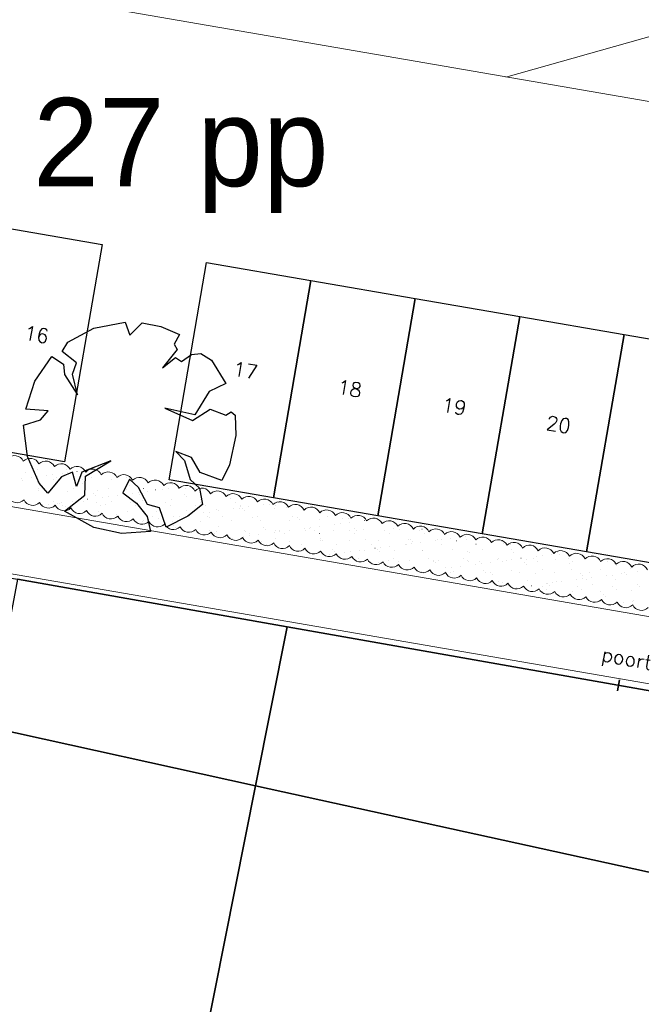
# Model space of a CAD drawing. Extents: x -1000932 to 2054797, y 285738 to 764020.
# Tile 30 of 256: x -330897 to -316814, y 520759 to 543071. Entities that reach past the tile are written whole.
import ezdxf

# ---------------------------------------------------------------- set-up
doc = ezdxf.new("R2010")
doc.units = 0
doc.header["$MEASUREMENT"] = 0
doc.layers.add('--schets pp', color=1, linetype='CONTINUOUS')
doc.layers.add('31.', color=7, linetype='CONTINUOUS')
doc.styles.get("Standard").update_dxf_attribs({"font": 'romans.shx'})
doc.styles.add('Style-INTL_ISO_EQUAL', font='INTL_ISO_EQUAL.shx')

msp = doc.modelspace()

# ---------------------------------------------------------------- linework, layer by layer
at = {"layer": '--schets pp', "ltscale": 200}
for points in [[(-332243.776, 533458.998), (-331393.744, 538386.217), (-329028.682, 537978.217), (-329878.713, 533050.998)], [(-327513.651, 532642.967), (-326663.619, 537570.186), (-324298.557, 537162.186), (-325148.588, 532234.967)], [(-325148.588, 532234.967), (-324298.557, 537162.186), (-321933.494, 536754.154), (-322783.526, 531826.936)], [(-322783.526, 531826.936), (-321933.494, 536754.154), (-319568.432, 536346.154), (-320418.463, 531418.936)], [(-320418.463, 531418.936), (-319568.432, 536346.154), (-317203.369, 535938.123), (-318053.401, 531010.904)], [(-318053.401, 531010.904), (-317203.369, 535938.123), (-314838.307, 535530.123), (-315688.338, 530602.904)]]:
    msp.add_lwpolyline(points, close=True, dxfattribs=at)
at = {"layer": '31.', "color": 7, "linetype": 'Continuous', "lineweight": 18, "ltscale": 10}
for points in [[(-318245.151, 571696.279), (-312154.151, 569369.654, -0.35648428), (-310264.932, 566077.717), (-313657.057, 545565.342, -0.273477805), (-316487.744, 542726.686), (-319885.557, 541768.592)], [(-296873.557, 537809.061), (-352577.119, 547419.029, 0.026264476), (-353650.869, 547546.686), (-359341.182, 547921.654)], [(-331168.713, 533128.154, -0.520565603), (-330815.182, 533066.686, -0.520565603), (-330461.682, 533005.186, -0.520565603), (-330108.182, 532943.686, -0.520565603), (-329754.682, 532882.186, -0.520565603), (-329401.182, 532820.717, -0.520565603), (-329047.682, 532759.217)], [(-329047.682, 532759.217, -0.520565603), (-328694.182, 532697.748, -0.520565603), (-328340.682, 532636.248, -0.520565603), (-327987.151, 532574.779, -0.520565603), (-327633.651, 532513.279, -0.520565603), (-327280.151, 532451.779, -0.520567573), (-326926.651, 532390.279, -0.520565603), (-326573.151, 532328.811, -0.520565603), (-326219.651, 532267.311, -0.520565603), (-325866.151, 532205.842, -0.520564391), (-325512.651, 532144.342, -0.52056636), (-325159.119, 532082.873, -0.52056636), (-324805.619, 532021.373, -0.52056636), (-324452.119, 531959.873, -0.52056636), (-324098.619, 531898.373, -0.52056636), (-323745.119, 531836.904, -0.52056636), (-323391.619, 531775.404, -0.520568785), (-323038.119, 531713.936, -0.52056477), (-322684.619, 531652.436, -0.52056477), (-322331.057, 531590.936, -0.52056477), (-321977.619, 531529.436, -0.52056477), (-321624.088, 531467.967, -0.52056477), (-321270.588, 531406.467, -0.52056477), (-320917.088, 531344.998, -0.52056477), (-320563.588, 531283.498, -0.52056477), (-320210.088, 531222.029, -0.52056477), (-319856.588, 531160.529, -0.52056477), (-319503.026, 531099.029, -0.52056477), (-319149.588, 531037.529, -0.52056477), (-318796.057, 530976.061)], [(-324080.151, 531031.029, -0.520568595), (-324433.744, 531092.029, -0.520568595), (-324787.338, 531153.029, -0.520567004), (-325140.869, 531214.029, -0.520567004), (-325494.494, 531275.029, -0.520564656), (-325848.088, 531336.029, -0.520567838), (-326201.682, 531397.029, -0.520569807), (-326555.276, 531458.029, -0.520567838), (-326908.869, 531519.029, -0.520565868), (-327262.401, 531580.029, -0.520567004), (-327616.026, 531641.029, -0.520565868), (-327969.619, 531702.029, -0.520565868), (-328323.213, 531763.029, -0.520571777), (-328676.807, 531824.029, -0.520565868), (-329030.401, 531885.029, -0.520567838), (-329383.994, 531946.029, -0.520565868), (-329737.526, 532007.029, -0.520565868), (-330091.151, 532068.029, -0.520567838), (-330444.744, 532129.029, -0.520569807), (-330798.338, 532190.029, -0.520567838), (-331151.932, 532251.029, -0.520565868)], [(-316654.744, 529750.061, -0.520567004), (-317008.369, 529811.061, -0.520564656), (-317361.963, 529872.061, -0.520572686), (-317715.526, 529933.029, -0.520567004), (-318069.182, 529994.029, -0.520564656), (-318422.713, 530055.029, -0.520568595), (-318776.307, 530116.029, -0.520567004), (-319129.901, 530177.029, -0.520567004), (-319483.494, 530238.029, -0.520568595), (-319837.088, 530299.029, -0.520567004), (-320190.682, 530360.029, -0.520567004), (-320544.276, 530421.029, -0.520564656), (-320897.807, 530482.029, -0.520568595), (-321251.463, 530543.029, -0.520567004), (-321604.994, 530604.029, -0.520564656), (-321958.651, 530665.029, -0.520572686), (-322312.182, 530726.029, -0.520567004), (-322665.807, 530786.998, -0.520567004), (-323019.369, 530848.029, -0.520564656), (-323372.963, 530909.029, -0.520567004), (-323726.557, 530970.029, -0.520567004), (-324080.151, 531031.029)], [(-318796.057, 530976.061, -0.52056477), (-318442.557, 530914.561, -0.52056477), (-318089.057, 530853.092, -0.52056477), (-317735.557, 530791.592, -0.52056477), (-317382.057, 530730.123, -0.52056477), (-317028.557, 530668.623, -0.52056477), (-316674.994, 530607.123, -0.52056477)]]:
    msp.add_lwpolyline(points, format="xyb", dxfattribs=at)
at = {"layer": '31.', "color": 7, "linetype": 'Continuous', "lineweight": 25, "ltscale": 10}
for points in [[(-364024.838, 536237.904), (-364024.838, 536237.904), (-351738.838, 533980.904), (-338855.838, 531762.904), (-330946.838, 530393.904), (-324836.838, 529314.904), (-313749.838, 527352.904), (-299131.838, 524891.904), (-295611.838, 526757.904), (-290717.838, 551406.904), (-290717.838, 551406.904)], [(-329217.744, 536081.467), (-328503.963, 536219.061)], [(-328503.963, 536219.061), (-328398.369, 535925.248)], [(-328398.369, 535925.248), (-328120.182, 536199.936)], [(-328120.182, 536199.936), (-327696.369, 536116.311)], [(-329805.807, 535764.498), (-329217.744, 536081.467)], [(-327696.369, 536116.311), (-327277.307, 535936.748)], [(-329936.494, 535554.623), (-329805.807, 535764.498)], [(-327277.307, 535936.748), (-327393.838, 535721.311)], [(-327393.838, 535721.311), (-327327.838, 535597.811)], [(-329612.619, 535298.029), (-329936.494, 535554.623)], [(-327327.838, 535597.811), (-327661.151, 535181.592)], [(-327006.651, 535480.811), (-326793.901, 535503.904)], [(-326793.901, 535503.904), (-326551.369, 535352.342)], [(-330556.619, 534883.373), (-330168.151, 535441.123)], [(-330168.151, 535441.123), (-329902.838, 535264.404)], [(-329697.713, 535037.779), (-329612.619, 535298.029)], [(-327661.151, 535181.592), (-327365.713, 535416.967)], [(-327365.713, 535416.967), (-327230.869, 535323.686)], [(-327230.869, 535323.686), (-327006.651, 535480.811)], [(-326551.369, 535352.342), (-326226.526, 534826.404)], [(-329902.838, 535264.404), (-329880.963, 535027.654)], [(-330756.776, 534244.123), (-330556.619, 534883.373)], [(-329880.963, 535027.654), (-329586.338, 534570.561)], [(-329586.338, 534570.561), (-329697.713, 535037.779)], [(-326226.526, 534826.404), (-326605.682, 534648.123)], [(-326605.682, 534648.123), (-326925.307, 534120.623)], [(-330248.744, 534209.217), (-330756.776, 534244.123)], [(-330427.401, 534001.717), (-330248.744, 534209.217)], [(-327610.619, 534265.373), (-326984.776, 533988.936)], [(-326925.307, 534120.623), (-327610.619, 534265.373)], [(-326984.776, 533988.936), (-326582.338, 534247.811)], [(-326582.338, 534247.811), (-326228.526, 534109.967)], [(-326228.526, 534109.967), (-326109.338, 534185.779)], [(-326109.338, 534185.779), (-326016.994, 534109.061)], [(-330808.494, 533881.217), (-330427.401, 534001.717)], [(-326016.994, 534109.061), (-326001.557, 533646.717)], [(-330718.901, 533169.842), (-330808.494, 533881.217)], [(-326001.557, 533646.717), (-326145.088, 532985.311)], [(-327356.401, 533286.092), (-327159.932, 533079.123)], [(-327002.588, 533148.248), (-327356.401, 533286.092)], [(-330455.432, 532569.998), (-330718.901, 533169.842)], [(-328833.869, 533071.123), (-329485.994, 532819.873)], [(-329408.963, 532724.686), (-328833.869, 533071.123)], [(-327159.932, 533079.123), (-327031.994, 532654.373)], [(-326807.776, 532811.529), (-327002.588, 533148.248)], [(-329697.526, 532820.811), (-329953.213, 532708.498)], [(-329612.807, 532494.373), (-329697.526, 532820.811)], [(-329485.994, 532819.873), (-329612.807, 532494.373)], [(-326145.088, 532985.311), (-326316.744, 532628.373)], [(-329953.213, 532708.498), (-330260.151, 532339.061)], [(-329420.651, 532297.248), (-329408.963, 532724.686)], [(-328407.088, 532660.342), (-328562.213, 532345.873)], [(-328205.088, 532467.561), (-328407.088, 532660.342)], [(-327031.994, 532654.373), (-326825.682, 532451.748)], [(-326316.744, 532628.373), (-326807.776, 532811.529)], [(-330260.151, 532339.061), (-330455.432, 532569.998)], [(-328002.838, 532087.186), (-328205.088, 532467.561)], [(-326825.682, 532451.748), (-326757.494, 532082.873)], [(-329881.338, 531930.654), (-329420.651, 532297.248)], [(-328562.213, 532345.873), (-328251.338, 532118.779)], [(-329216.619, 531565.748), (-329881.338, 531930.654)], [(-328251.338, 532118.779), (-328011.651, 531813.498)], [(-327732.744, 532006.404), (-328002.838, 532087.186)], [(-327576.494, 531570.623), (-327732.744, 532006.404)], [(-326757.494, 532082.873), (-327087.963, 531820.404)], [(-328011.651, 531813.498), (-327932.432, 531472.936)], [(-327087.963, 531820.404), (-327576.494, 531570.623)], [(-328593.463, 531428.904), (-329216.619, 531565.748)], [(-327932.432, 531472.936), (-328593.463, 531428.904)]]:
    msp.add_lwpolyline(points, dxfattribs=at)
at = {"layer": '31.', "color": 7, "linetype": 'Continuous', "lineweight": 18, "ltscale": 10}
for points in [[(-355390.213, 542349.811), (-355888.276, 534791.779), (-298798.151, 524944.436), (-297708.869, 531271.686)], [(-353893.463, 542251.186), (-354302.651, 536041.904), (-300021.838, 526677.654), (-299152.026, 531730.154)]]:
    msp.add_lwpolyline(points, dxfattribs=at)
at = {"layer": '31.', "color": 7, "linetype": 'Continuous', "lineweight": 13, "ltscale": 10}
for points in [[(-330841.307, 533106.998), (-330841.057, 533106.998)], [(-330666.307, 533075.842), (-330666.057, 533075.842)], [(-330757.432, 532817.373), (-330757.182, 532817.373)], [(-330482.744, 532880.436), (-330482.494, 532880.436)], [(-329832.994, 532877.311), (-329832.744, 532877.311)], [(-329598.744, 532835.061), (-329598.494, 532835.061)], [(-329253.744, 532880.467), (-329253.494, 532880.467)], [(-330846.776, 532685.436), (-330846.526, 532685.436)], [(-330825.307, 532617.561), (-330825.057, 532617.561)], [(-330621.151, 532700.436), (-330620.901, 532700.436)], [(-330488.963, 532717.842), (-330488.713, 532717.842)], [(-330282.463, 532745.029), (-330282.213, 532745.029)], [(-330162.901, 532755.123), (-330162.651, 532755.123)], [(-330139.276, 532642.279), (-330139.026, 532642.279)], [(-330055.776, 532686.873), (-330055.526, 532686.873)], [(-329937.463, 532790.467), (-329937.213, 532790.467)], [(-329805.244, 532807.873), (-329804.994, 532807.873)], [(-329741.057, 532808.654), (-329740.807, 532808.654)], [(-329694.244, 532765.748), (-329693.994, 532765.748)], [(-329474.401, 532650.779), (-329474.151, 532650.779)], [(-329371.901, 532756.561), (-329371.651, 532756.561)], [(-329264.807, 532688.311), (-329264.557, 532688.311)], [(-328824.651, 532647.654), (-328824.401, 532647.654)], [(-328580.901, 532757.998), (-328580.651, 532757.998)], [(-328473.807, 532689.748), (-328473.557, 532689.748)], [(-328138.619, 532672.373), (-328138.369, 532672.373)], [(-330504.619, 532585.717), (-330504.369, 532585.717)], [(-330466.744, 532391.029), (-330466.494, 532391.029)], [(-330461.182, 532439.779), (-330460.932, 532439.779)], [(-330457.807, 532542.811), (-330457.557, 532542.811)], [(-329816.994, 532387.904), (-329816.744, 532387.904)], [(-329670.182, 532441.217), (-329669.932, 532441.217)], [(-329473.276, 532563.248), (-329473.026, 532563.248)], [(-329130.963, 532412.623), (-329130.713, 532412.623)], [(-328879.182, 532442.654), (-328878.932, 532442.654)], [(-328466.088, 532421.092), (-328465.838, 532421.092)], [(-328456.901, 532554.529), (-328456.651, 532554.529)], [(-328410.088, 532511.623), (-328409.838, 532511.623)], [(-328088.213, 532444.092), (-328087.963, 532444.092)], [(-327997.119, 532388.279), (-327996.869, 532388.279)], [(-327816.338, 532417.998), (-327816.088, 532417.998)], [(-327652.119, 532433.686), (-327651.869, 532433.686)], [(-327519.932, 532451.092), (-327519.682, 532451.092)], [(-327425.557, 532532.061), (-327425.307, 532532.061)], [(-327313.432, 532478.279), (-327313.182, 532478.279)], [(-327297.213, 532445.529), (-327296.963, 532445.529)], [(-327130.307, 532442.717), (-327130.057, 532442.717)], [(-330236.838, 532340.311), (-330236.588, 532340.311)], [(-330123.276, 532152.873), (-330123.026, 532152.873)], [(-329703.276, 532163.654), (-329703.026, 532163.654)], [(-329571.057, 532181.061), (-329570.807, 532181.061)], [(-329458.401, 532161.373), (-329458.151, 532161.373)], [(-329364.557, 532208.248), (-329364.307, 532208.248)], [(-329220.463, 532331.592), (-329220.213, 532331.592)], [(-329173.651, 532288.686), (-329173.401, 532288.686)], [(-329019.557, 532253.654), (-329019.307, 532253.654)], [(-328887.338, 532271.061), (-328887.088, 532271.061)], [(-328808.651, 532158.248), (-328808.401, 532158.248)], [(-328680.838, 532298.248), (-328680.588, 532298.248)], [(-328335.838, 532343.686), (-328335.588, 532343.686)], [(-328203.619, 532361.092), (-328203.369, 532361.092)], [(-328189.119, 532309.123), (-328188.869, 532309.123)], [(-328122.619, 532182.967), (-328122.369, 532182.967)], [(-327457.776, 532191.436), (-327457.526, 532191.436)], [(-327172.744, 532300.404), (-327172.494, 532300.404)], [(-327125.932, 532257.498), (-327125.682, 532257.498)], [(-326807.994, 532188.311), (-326807.744, 532188.311)], [(-326141.401, 532277.936), (-326141.151, 532277.936)], [(-326121.994, 532213.029), (-326121.744, 532213.029)], [(-330386.963, 532073.623), (-330386.713, 532073.623)], [(-330254.776, 532091.029), (-330254.526, 532091.029)], [(-330048.276, 532118.217), (-330048.026, 532118.217)], [(-329984.026, 532108.654), (-329983.776, 532108.654)], [(-329957.744, 532119.061), (-329957.494, 532119.061)], [(-329937.182, 532065.748), (-329936.932, 532065.748)], [(-329850.651, 532050.842), (-329850.401, 532050.842)], [(-329166.776, 532120.498), (-329166.526, 532120.498)], [(-329114.963, 531923.217), (-329114.713, 531923.217)], [(-329059.651, 532052.279), (-329059.401, 532052.279)], [(-328952.651, 532086.217), (-328952.401, 532086.217)], [(-328450.088, 531931.686), (-328449.838, 531931.686)], [(-328375.776, 532121.936), (-328375.526, 532121.936)], [(-328268.651, 532053.717), (-328268.401, 532053.717)], [(-327936.307, 532077.467), (-327936.057, 532077.467)], [(-327889.463, 532034.561), (-327889.213, 532034.561)], [(-327800.338, 531928.561), (-327800.088, 531928.561)], [(-327584.776, 532123.373), (-327584.526, 532123.373)], [(-327477.682, 532055.154), (-327477.432, 532055.154)], [(-327114.307, 531953.279), (-327114.057, 531953.279)], [(-326904.932, 532055.029), (-326904.682, 532055.029)], [(-326793.776, 532124.811), (-326793.526, 532124.811)], [(-326686.682, 532056.592), (-326686.432, 532056.592)], [(-326449.432, 531961.779), (-326449.182, 531961.779)], [(-326395.526, 531941.467), (-326395.276, 531941.467)], [(-326050.526, 531986.904), (-326050.276, 531986.904)], [(-326002.807, 532126.248), (-326002.557, 532126.248)], [(-325918.307, 532004.311), (-325918.057, 532004.311)], [(-325895.682, 532058.029), (-325895.432, 532058.029)], [(-325888.588, 532046.279), (-325888.338, 532046.279)], [(-325841.744, 532003.373), (-325841.494, 532003.373)], [(-325799.682, 531958.654), (-325799.432, 531958.654)], [(-325711.807, 532031.498), (-325711.557, 532031.498)], [(-325366.807, 532076.904), (-325366.557, 532076.904)], [(-325234.619, 532094.311), (-325234.369, 532094.311)], [(-325211.807, 532127.686), (-325211.557, 532127.686)], [(-325113.651, 531983.373), (-325113.401, 531983.373)], [(-325104.682, 532059.467), (-325104.432, 532059.467)], [(-325028.119, 532121.498), (-325027.869, 532121.498)], [(-324857.213, 532023.811), (-324856.963, 532023.811)], [(-328699.838, 531854.529), (-328699.588, 531854.529)], [(-328653.026, 531811.654), (-328652.776, 531811.654)], [(-328101.651, 531716.873), (-328101.401, 531716.873)], [(-327969.432, 531734.279), (-327969.182, 531734.279)], [(-327883.057, 531808.061), (-327882.807, 531808.061)], [(-327762.932, 531761.467), (-327762.682, 531761.467)], [(-327668.494, 531832.092), (-327668.244, 531832.092)], [(-327441.776, 531702.029), (-327441.526, 531702.029)], [(-327417.932, 531806.873), (-327417.682, 531806.873)], [(-327285.744, 531824.279), (-327285.494, 531824.279)], [(-327092.088, 531809.498), (-327091.838, 531809.498)], [(-327079.244, 531851.467), (-327078.994, 531851.467)], [(-326791.994, 531698.904), (-326791.744, 531698.904)], [(-326734.244, 531896.873), (-326733.994, 531896.873)], [(-326652.119, 531823.342), (-326651.869, 531823.342)], [(-326605.307, 531780.467), (-326605.057, 531780.467)], [(-326602.026, 531914.279), (-326601.776, 531914.279)], [(-326301.088, 531810.936), (-326300.838, 531810.936)], [(-326105.994, 531723.623), (-326105.744, 531723.623)], [(-325620.776, 531800.904), (-325620.526, 531800.904)], [(-325510.088, 531812.373), (-325509.838, 531812.373)], [(-325441.119, 531732.092), (-325440.869, 531732.092)], [(-324791.369, 531728.998), (-324791.119, 531728.998)], [(-324719.088, 531813.811), (-324718.838, 531813.811)], [(-324604.401, 531792.154), (-324604.151, 531792.154)], [(-324557.588, 531749.279), (-324557.338, 531749.279)], [(-324105.338, 531753.717), (-324105.088, 531753.717)], [(-323928.119, 531815.248), (-323927.869, 531815.248)], [(-323573.057, 531769.717), (-323572.807, 531769.717)], [(-323440.463, 531762.186), (-323440.213, 531762.186)], [(-323081.494, 531720.123), (-323081.244, 531720.123)], [(-322949.276, 531737.529), (-322949.026, 531737.529)], [(-328106.619, 531693.561), (-328106.369, 531693.561)], [(-327415.682, 531600.436), (-327415.432, 531600.436)], [(-327368.869, 531557.529), (-327368.619, 531557.529)], [(-326588.651, 531488.779), (-326588.401, 531488.779)], [(-326384.338, 531577.967), (-326384.088, 531577.967)], [(-325797.651, 531490.217), (-325797.401, 531490.217)], [(-325367.963, 531569.248), (-325367.713, 531569.248)], [(-325321.151, 531526.342), (-325320.901, 531526.342)], [(-325097.651, 531493.967), (-325097.401, 531493.967)], [(-325006.682, 531491.654), (-325006.432, 531491.654)], [(-324793.932, 531494.686), (-324793.682, 531494.686)], [(-324448.901, 531540.123), (-324448.651, 531540.123)], [(-324432.776, 531502.436), (-324432.526, 531502.436)], [(-324336.619, 531546.779), (-324336.369, 531546.779)], [(-324316.713, 531557.529), (-324316.463, 531557.529)], [(-324215.682, 531493.092), (-324215.432, 531493.092)], [(-324110.213, 531584.717), (-324109.963, 531584.717)], [(-323783.026, 531499.311), (-323782.776, 531499.311)], [(-323765.213, 531630.123), (-323764.963, 531630.123)], [(-323632.994, 531647.529), (-323632.744, 531647.529)], [(-323426.494, 531674.717), (-323426.244, 531674.717)], [(-323424.682, 531494.529), (-323424.432, 531494.529)], [(-323320.244, 531538.061), (-323319.994, 531538.061)], [(-323273.432, 531495.154), (-323273.182, 531495.154)], [(-323096.994, 531524.029), (-323096.744, 531524.029)], [(-322633.682, 531495.967), (-322633.432, 531495.967)], [(-322432.151, 531532.529), (-322431.901, 531532.529)], [(-322288.901, 531515.592), (-322288.651, 531515.592)], [(-321842.713, 531497.404), (-321842.463, 531497.404)], [(-321782.401, 531529.404), (-321782.151, 531529.404)], [(-327098.307, 531463.873), (-327098.057, 531463.873)], [(-326481.557, 531420.529), (-326481.307, 531420.529)], [(-326433.432, 531472.373), (-326433.182, 531472.373)], [(-326131.526, 531346.311), (-326131.276, 531346.311)], [(-326084.713, 531303.404), (-326084.463, 531303.404)], [(-325816.338, 531360.092), (-325816.088, 531360.092)], [(-325783.682, 531469.248), (-325783.432, 531469.248)], [(-325690.557, 531421.967), (-325690.307, 531421.967)], [(-325684.119, 531377.498), (-325683.869, 531377.498)], [(-325477.619, 531404.686), (-325477.369, 531404.686)], [(-325132.619, 531450.092), (-325132.369, 531450.092)], [(-325100.182, 531323.842), (-325099.932, 531323.842)], [(-325000.432, 531467.498), (-325000.182, 531467.498)], [(-324899.557, 531423.404), (-324899.307, 531423.404)], [(-324108.557, 531424.842), (-324108.307, 531424.842)], [(-324089.338, 531264.279), (-324089.088, 531264.279)], [(-324083.807, 531315.123), (-324083.557, 531315.123)], [(-324036.994, 531272.217), (-324036.744, 531272.217)], [(-323424.463, 531272.779), (-323424.213, 531272.779)], [(-323317.588, 531426.279), (-323317.338, 531426.279)], [(-323052.463, 531292.654), (-323052.213, 531292.654)], [(-322774.713, 531269.654), (-322774.463, 531269.654)], [(-322526.588, 531427.717), (-322526.338, 531427.717)], [(-322088.682, 531294.373), (-322088.432, 531294.373)], [(-322036.088, 531283.936), (-322035.838, 531283.936)], [(-321735.588, 531429.154), (-321735.338, 531429.154)], [(-321479.901, 531273.342), (-321479.651, 531273.342)], [(-321423.807, 531302.842), (-321423.557, 531302.842)], [(-321347.682, 531290.748), (-321347.432, 531290.748)], [(-321141.182, 531317.936), (-321140.932, 531317.936)], [(-321004.744, 531261.467), (-321004.494, 531261.467)], [(-320796.182, 531363.373), (-320795.932, 531363.373)], [(-320774.057, 531299.748), (-320773.807, 531299.748)], [(-320663.963, 531380.748), (-320663.713, 531380.748)], [(-319988.369, 531252.748), (-319988.119, 531252.748)], [(-325425.119, 531242.686), (-325424.869, 531242.686)], [(-325304.963, 531176.311), (-325304.713, 531176.311)], [(-324775.369, 531239.592), (-324775.119, 531239.592)], [(-324513.963, 531177.748), (-324513.713, 531177.748)], [(-323816.026, 531069.717), (-323815.776, 531069.717)], [(-323722.963, 531179.186), (-323722.713, 531179.186)], [(-323192.307, 531047.904), (-323192.057, 531047.904)], [(-323080.994, 531034.623), (-323080.744, 531034.623)], [(-322931.963, 531180.623), (-322931.713, 531180.623)], [(-322847.307, 531093.311), (-322847.057, 531093.311)], [(-322799.651, 531060.998), (-322799.401, 531060.998)], [(-322715.088, 531110.717), (-322714.838, 531110.717)], [(-322508.588, 531137.904), (-322508.338, 531137.904)], [(-322416.151, 531043.092), (-322415.901, 531043.092)], [(-322163.588, 531183.342), (-322163.338, 531183.342)], [(-322140.994, 531182.061), (-322140.744, 531182.061)], [(-322031.401, 531200.748), (-322031.151, 531200.748)], [(-321989.276, 531241.029), (-321989.026, 531241.029)], [(-321824.901, 531227.936), (-321824.651, 531227.936)], [(-321768.307, 531038.529), (-321768.057, 531038.529)], [(-321766.401, 531039.998), (-321766.151, 531039.998)], [(-321349.994, 531183.498), (-321349.744, 531183.498)], [(-321080.369, 531064.717), (-321080.119, 531064.717)], [(-320751.932, 531029.811), (-320751.682, 531029.811)], [(-320558.994, 531184.936), (-320558.744, 531184.936)], [(-320415.494, 531073.186), (-320415.244, 531073.186)], [(-319941.557, 531209.842), (-319941.307, 531209.842)], [(-319767.994, 531186.373), (-319767.744, 531186.373)], [(-319765.744, 531070.061), (-319765.494, 531070.061)], [(-323876.026, 530957.873), (-323875.776, 530957.873)], [(-323767.026, 531009.904), (-323766.776, 531009.904)], [(-323531.026, 531003.311), (-323530.776, 531003.311)], [(-323398.807, 531020.717), (-323398.557, 531020.717)], [(-323219.557, 530858.498), (-323219.307, 530858.498)], [(-322752.838, 531018.092), (-322752.588, 531018.092)], [(-322531.838, 530815.623), (-322531.588, 530815.623)], [(-322428.557, 530859.936), (-322428.307, 530859.936)], [(-321637.557, 530861.373), (-321637.307, 530861.373)], [(-321515.494, 530806.873), (-321515.244, 530806.873)], [(-321407.807, 530813.436), (-321407.557, 530813.436)], [(-320846.557, 530862.811), (-320846.307, 530862.811)], [(-320758.057, 530810.311), (-320757.807, 530810.311)], [(-320705.119, 530986.904), (-320704.869, 530986.904)], [(-320072.026, 530835.029), (-320071.776, 530835.029)], [(-320055.588, 530864.248), (-320055.338, 530864.248)], [(-319878.276, 530826.561), (-319878.026, 530826.561)], [(-319746.057, 530843.967), (-319745.807, 530843.967)], [(-319720.588, 531007.342), (-319720.338, 531007.342)], [(-319539.588, 530871.154), (-319539.338, 530871.154)], [(-319407.151, 530843.529), (-319406.901, 530843.529)], [(-319264.588, 530865.686), (-319264.338, 530865.686)], [(-319194.557, 530916.561), (-319194.307, 530916.561)], [(-319062.369, 530933.967), (-319062.119, 530933.967)], [(-318855.869, 530961.154), (-318855.619, 530961.154)], [(-318757.401, 530840.404), (-318757.151, 530840.404)], [(-318704.213, 530998.623), (-318703.963, 530998.623)], [(-318657.401, 530955.717), (-318657.151, 530955.717)], [(-318473.588, 530867.123), (-318473.338, 530867.123)], [(-318071.369, 530865.123), (-318071.119, 530865.123)], [(-322758.713, 530780.248), (-322758.463, 530780.248)], [(-322321.432, 530791.686), (-322321.182, 530791.686)], [(-322072.682, 530804.967), (-322072.432, 530804.967)], [(-321590.713, 530601.123), (-321590.463, 530601.123)], [(-321530.463, 530793.123), (-321530.213, 530793.123)], [(-321468.651, 530763.967), (-321468.401, 530763.967)], [(-321245.713, 530646.529), (-321245.463, 530646.529)], [(-321113.494, 530663.936), (-321113.244, 530663.936)], [(-320906.994, 530691.123), (-320906.744, 530691.123)], [(-320739.463, 530794.561), (-320739.213, 530794.561)], [(-320561.994, 530736.529), (-320561.744, 530736.529)], [(-320484.119, 530784.436), (-320483.869, 530784.436)], [(-320429.776, 530753.936), (-320429.526, 530753.936)], [(-320399.494, 530583.779), (-320399.244, 530583.779)], [(-320223.276, 530781.123), (-320223.026, 530781.123)], [(-319948.463, 530795.998), (-319948.213, 530795.998)], [(-319467.776, 530775.686), (-319467.526, 530775.686)], [(-319420.932, 530732.779), (-319420.682, 530732.779)], [(-319157.463, 530797.436), (-319157.213, 530797.436)], [(-319063.713, 530605.373), (-319063.463, 530605.373)], [(-318436.401, 530753.248), (-318436.151, 530753.248)], [(-318398.838, 530613.842), (-318398.588, 530613.842)], [(-318366.494, 530798.873), (-318366.244, 530798.873)], [(-317749.088, 530610.748), (-317748.838, 530610.748)], [(-317575.494, 530800.311), (-317575.244, 530800.311)], [(-317420.057, 530744.498), (-317419.807, 530744.498)], [(-317373.213, 530701.592), (-317372.963, 530701.592)], [(-317063.057, 530635.467), (-317062.807, 530635.467)], [(-321797.213, 530573.936), (-321796.963, 530573.936)], [(-321750.369, 530550.592), (-321750.119, 530550.592)], [(-321247.682, 530561.498), (-321247.432, 530561.498)], [(-321144.838, 530547.467), (-321144.588, 530547.467)], [(-321064.369, 530575.279), (-321064.119, 530575.279)], [(-320353.869, 530548.904), (-320353.619, 530548.904)], [(-320231.307, 530552.748), (-320231.057, 530552.748)], [(-320184.494, 530509.873), (-320184.244, 530509.873)], [(-319749.744, 530580.654), (-319749.494, 530580.654)], [(-319562.869, 530550.342), (-319562.619, 530550.342)], [(-319199.963, 530530.311), (-319199.713, 530530.311)], [(-318771.869, 530551.779), (-318771.619, 530551.779)], [(-318276.682, 530379.779), (-318276.432, 530379.779)], [(-318183.588, 530521.561), (-318183.338, 530521.561)], [(-318144.463, 530397.186), (-318144.213, 530397.186)], [(-318136.776, 530478.686), (-318136.526, 530478.686)], [(-318055.369, 530375.717), (-318055.119, 530375.717)], [(-317980.869, 530553.217), (-317980.619, 530553.217)], [(-317937.963, 530424.373), (-317937.713, 530424.373)], [(-317592.963, 530469.779), (-317592.713, 530469.779)], [(-317460.744, 530487.186), (-317460.494, 530487.186)], [(-317390.526, 530384.186), (-317390.276, 530384.186)], [(-317254.244, 530514.373), (-317253.994, 530514.373)], [(-317189.901, 530554.654), (-317189.651, 530554.654)], [(-317152.244, 530499.123), (-317151.994, 530499.123)], [(-316909.244, 530559.779), (-316908.994, 530559.779)], [(-320056.026, 530345.623), (-320055.776, 530345.623)], [(-319963.526, 530307.373), (-319963.276, 530307.373)], [(-319644.088, 530199.748), (-319643.838, 530199.748)], [(-319511.869, 530217.154), (-319511.619, 530217.154)], [(-319391.151, 530354.123), (-319390.901, 530354.123)], [(-319305.401, 530244.342), (-319305.151, 530244.342)], [(-319059.463, 530229.623), (-319059.213, 530229.623)], [(-318960.369, 530289.748), (-318960.119, 530289.748)], [(-318952.338, 530161.404), (-318952.088, 530161.404)], [(-318947.151, 530298.654), (-318946.901, 530298.654)], [(-318900.338, 530255.748), (-318900.088, 530255.748)], [(-318828.182, 530307.154), (-318827.932, 530307.154)], [(-318741.401, 530350.998), (-318741.151, 530350.998)], [(-318621.682, 530334.342), (-318621.432, 530334.342)], [(-318268.463, 530231.061), (-318268.213, 530231.061)], [(-318161.338, 530162.842), (-318161.088, 530162.842)], [(-317915.807, 530276.186), (-317915.557, 530276.186)], [(-317477.463, 530232.498), (-317477.213, 530232.498)], [(-317370.338, 530164.279), (-317370.088, 530164.279)], [(-317047.057, 530146.029), (-317046.807, 530146.029)], [(-316899.432, 530267.467), (-316899.182, 530267.467)], [(-316852.619, 530224.561), (-316852.369, 530224.561)], [(-319047.713, 530115.967), (-319047.463, 530115.967)], [(-318679.369, 530053.248), (-318679.119, 530053.248)], [(-318382.838, 530124.436), (-318382.588, 530124.436)], [(-317775.744, 529917.186), (-317775.494, 529917.186)], [(-317733.088, 530121.311), (-317732.838, 530121.311)], [(-317662.994, 530044.529), (-317662.744, 530044.529)], [(-317616.182, 530001.623), (-317615.932, 530001.623)], [(-316984.744, 529918.623), (-316984.494, 529918.623)], [(-317374.526, 529894.779), (-317374.276, 529894.779)], [(-317226.557, 529860.373), (-317226.307, 529860.373)], [(-317020.057, 529887.561), (-317019.807, 529887.561)]]:
    msp.add_lwpolyline(points, dxfattribs=at)
at = {"layer": '31.', "color": 7, "linetype": 'Continuous', "lineweight": 25, "ltscale": 10}
for points in [[(-325551.838, 525712.904), (-324836.838, 529314.904), (-330946.838, 530393.904), (-331579.838, 527037.904)], [(-325551.838, 525712.904), (-314640.838, 523313.904), (-313749.838, 527352.904), (-324836.838, 529314.904)], [(-325551.838, 525712.904), (-331579.838, 527037.904), (-332950.838, 519763.904), (-326963.838, 518758.904), (-326932.838, 518753.904)], [(-326932.838, 518753.904), (-316050.838, 516925.904), (-314640.838, 523313.904), (-325551.838, 525712.904)]]:
    msp.add_lwpolyline(points, close=True, dxfattribs=at)
at = {"layer": '31.', "color": 7, "linetype": 'Continuous', "lineweight": 35, "ltscale": 10}
msp.add_lwpolyline([(-317353.026, 527863.592), (-317307.901, 528109.498)], dxfattribs=at)

# ---------------------------------------------------------------- texts
at = {"layer": '--schets pp', "linetype": 'Continuous', "style": 'Style-INTL_ISO_EQUAL'}
msp.add_text('27 pp', height=2000, dxfattribs=at).set_placement((-330590.789, 539297.106))
at = {"layer": '31.', "color": 7, "char_height": 324, "line_spacing_factor": 1.333333}
for s, insert, attachment_point, rotation in [('16', (-330542.338, 535776.904), 8, 350.211474), ('17', (-325812.213, 534960.873), 8, 350.211474), ('18', (-323447.151, 534552.842), 8, 350.211474), ('19', (-321082.088, 534144.842), 8, 350.211474), ('20', (-318717.026, 533736.811), 8, 350.211474), ('^M poort', (-317970.901, 528476.123), 7, 349.5983798)]:
    msp.add_mtext(s, dxfattribs=dict(at, insert=insert, attachment_point=attachment_point, rotation=rotation))

doc.saveas('drawing.dxf')
